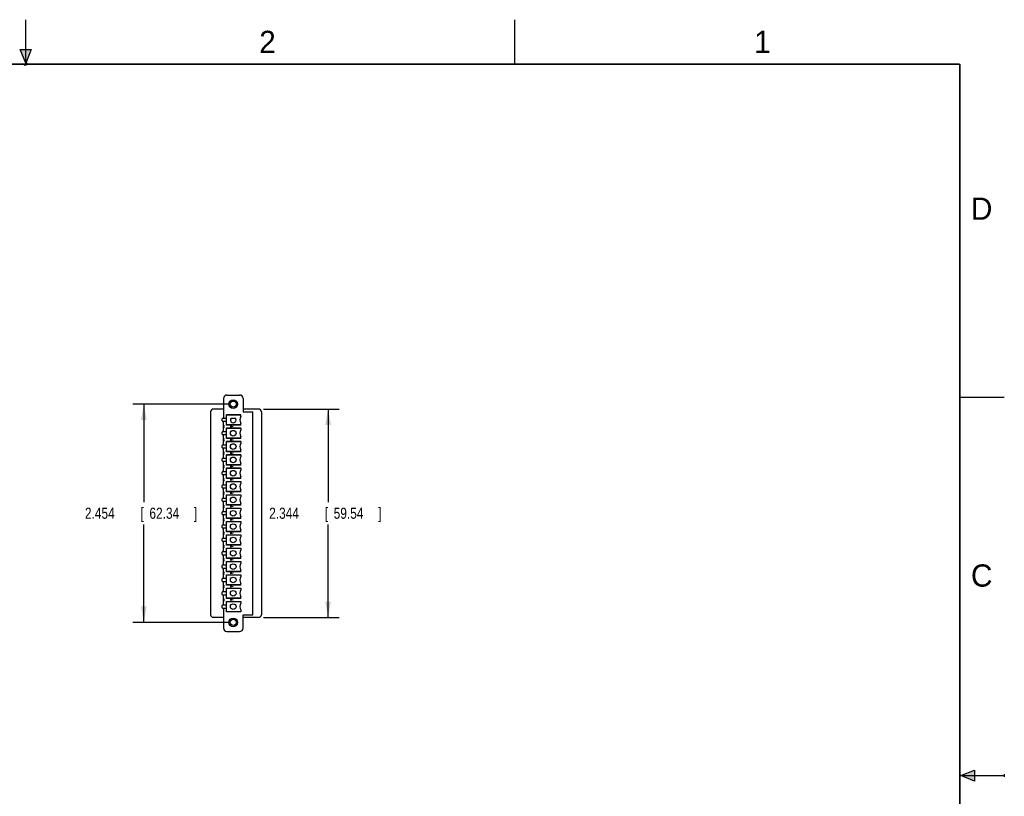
# Model space of a CAD drawing. Header units: inches. Extents: x 0 to 22, y 0 to 17.
# Tile 14 of 14: x 10.9 to 22, y 8.3 to 17. Entities that reach past the tile are written whole.
import ezdxf

# ---------------------------------------------------------------- set-up
doc = ezdxf.new("R2010")
doc.units = ezdxf.units.IN
doc.header["$LTSCALE"] = 1.21
doc.header["$MEASUREMENT"] = 0
doc.layers.get('0').update_dxf_attribs({"linetype": 'CONTINUOUS'})
doc.layers.add('DIMENSIONS', color=7, linetype='CONTINUOUS')
doc.styles.get("Standard").update_dxf_attribs({"font": 'txt', "width": 0.8})
doc.dimstyles.new('DIMSTYLE_1', dxfattribs={"dimtxt": 0.125, "dimasz": 0.18, "dimexe": 0.18, "dimexo": 0.0625, "dimgap": 0.09, "dimtad": 0, "dimtih": 1, "dimtoh": 1, "dimdec": 3, "dimzin": 4, "dimdsep": 46, "dimtxsty": 'STANDARD', "dimblk": '_FILLED', "dimblk1": '_FILLED', "dimblk2": '_FILLED', "dimcen": 0.09, "dimadec": 0, "dimazin": 0, "dimtp": 0.01, "dimtm": 0.01, "dimtfac": 1, "dimtdec": 3, "dimtofl": 0, "dimtmove": 0, "dimatfit": 3, "dimldrblk": '_FILLED', "dimfxl": 1, "dimtolj": 1, "dimtzin": 4, "dimarcsym": 0})

# ---------------------------------------------------------------- blocks, each defined once
blk = doc.blocks.new('_FILLED')
at = {"color": 0, "linetype": 'BYBLOCK'}
blk.add_solid([(0, 0), (-1, 0.174), (-1, -0.174)], dxfattribs=at)
blk = doc.blocks.new('*D2')
at = {"layer": 'DIMENSIONS', "color": 2, "linetype": 'CONTINUOUS'}
for p, q in [((13.271, 12.677), (12.203, 12.677)), ((12.328, 12.677), (12.328, 11.575)), ((12.328, 10.223), (12.328, 11.325)), ((13.271, 10.223), (12.203, 10.223))]:
    blk.add_line(p, q, dxfattribs=at)
at = {"layer": 'DIMENSIONS', "color": 2, "linetype": 'CONTINUOUS', "xscale": 0.18, "yscale": 0.18, "zscale": 0.18}
for p, rotation in [((12.328, 12.677), 90), ((12.328, 10.223), 270)]:
    blk.add_blockref('_FILLED', p, dxfattribs=dict(at, rotation=rotation))
at = {"layer": 'DIMENSIONS', "color": 2, "linetype": 'CONTINUOUS', "width": 0.8}
for s, p in [('2.454', (11.666, 11.388)), ('[', (12.291, 11.388)), ('62.34', (12.391, 11.388)), (']', (12.891, 11.388))]:
    blk.add_text(s, height=0.125, dxfattribs=at).set_placement(p)
blk = doc.blocks.new('*D3')
at = {"layer": 'DIMENSIONS', "color": 2, "linetype": 'CONTINUOUS'}
for p, q in [((13.672, 12.622), (14.524, 12.622)), ((14.399, 12.622), (14.399, 11.575)), ((14.399, 10.278), (14.399, 11.325)), ((13.672, 10.278), (14.524, 10.278))]:
    blk.add_line(p, q, dxfattribs=at)
at = {"layer": 'DIMENSIONS', "color": 2, "linetype": 'CONTINUOUS', "xscale": 0.18, "yscale": 0.18, "zscale": 0.18}
for p, rotation in [((14.399, 12.622), 90), ((14.399, 10.278), 270)]:
    blk.add_blockref('_FILLED', p, dxfattribs=dict(at, rotation=rotation))
at = {"layer": 'DIMENSIONS', "color": 2, "linetype": 'CONTINUOUS', "width": 0.8}
for s, p in [('2.344', (13.737, 11.388)), ('[', (14.362, 11.388)), ('59.54', (14.462, 11.388)), (']', (14.962, 11.388))]:
    blk.add_text(s, height=0.125, dxfattribs=at).set_placement(p)

msp = doc.modelspace()

# ---------------------------------------------------------------- hatches: boundary and pattern name
at = {"linetype": 'CONTINUOUS'}
for points in [[(11, 16.51), (10.9375, 16.6663), (11.0625, 16.6663)], [(21.6663, 8.5625), (21.6663, 8.4375), (21.51, 8.5)]]:
    msp.add_hatch(color=2, dxfattribs=at).paths.add_polyline_path(points)

# ---------------------------------------------------------------- linework, layer by layer
at = {"color": 2, "linetype": 'CONTINUOUS'}
for p, q in [((11, 16.485), (11, 17)), ((16.5, 16.5), (16.5, 17)), ((11, 16.51), (10.9375, 16.6663)), ((10.9375, 16.6663), (11.0625, 16.6663)), ((11.0625, 16.6663), (11, 16.51)), ((11.015, 16.515), (10.985, 16.485)), ((10.985, 16.485), (11, 16.515)), ((11, 16.485), (11.015, 16.515)), ((22, 12.75), (21.5, 12.75)), ((21.51, 8.5), (21.6663, 8.5625)), ((21.6663, 8.5625), (21.6663, 8.4375)), ((21.51, 8.5), (22, 8.5)), ((21.6663, 8.4375), (21.51, 8.5)), ((22, 8.515), (22, 8.485))]:
    msp.add_line(p, q, dxfattribs=at)
at = {"color": 7, "linetype": 'CONTINUOUS'}
for p, q in [((13.2228, 12.7405), (13.2228, 12.5161)), ((13.2622, 12.7798), (13.4039, 12.7798)), ((13.4433, 12.7405), (13.4433, 12.5909)), ((13.2228, 12.6224), (13.1097, 12.6224)), ((13.6175, 12.6224), (13.4433, 12.6224)), ((13.0782, 12.5909), (13.0782, 10.3098)), ((13.2071, 12.4885), (13.2071, 12.5121)), ((13.2583, 12.5161), (13.211, 12.5161)), ((13.2583, 12.4422), (13.2583, 12.5584)), ((13.2583, 12.5584), (13.4197, 12.5584)), ((13.4197, 12.5554), (13.2583, 12.5554)), ((13.3085, 12.52), (13.3577, 12.52)), ((13.341, 12.5558), (13.3252, 12.5558)), ((13.4197, 12.5377), (13.4197, 12.5584)), ((13.4433, 12.5909), (13.5535, 12.5909)), ((13.5535, 10.3098), (13.5535, 12.5909)), ((13.649, 12.5909), (13.649, 10.3098)), ((13.211, 12.4846), (13.2583, 12.4846)), ((13.2228, 12.3661), (13.2228, 12.4846)), ((13.2228, 12.4361), (13.2347, 12.4361)), ((13.2347, 12.4145), (13.2228, 12.4145)), ((13.4197, 12.4452), (13.2583, 12.4452)), ((13.4197, 12.4422), (13.2583, 12.4422)), ((13.2583, 12.2922), (13.2583, 12.4084)), ((13.2583, 12.4084), (13.4197, 12.4084)), ((13.4197, 12.4054), (13.2583, 12.4054)), ((13.3035, 12.4332), (13.3035, 12.4174)), ((13.3035, 12.4332), (13.3331, 12.4253)), ((13.3331, 12.4253), (13.3035, 12.4174)), ((13.4197, 12.4422), (13.4197, 12.463)), ((13.4197, 12.4084), (13.4197, 12.3877)), ((13.2071, 12.3385), (13.2071, 12.3621)), ((13.2583, 12.3661), (13.211, 12.3661)), ((13.211, 12.3346), (13.2583, 12.3346)), ((13.2228, 12.2161), (13.2228, 12.3346)), ((13.2228, 12.2861), (13.2347, 12.2861)), ((13.4197, 12.2952), (13.2583, 12.2952)), ((13.4197, 12.2922), (13.2583, 12.2922)), ((13.4197, 12.2922), (13.4197, 12.313)), ((13.2071, 12.1885), (13.2071, 12.2121)), ((13.2583, 12.2161), (13.211, 12.2161)), ((13.211, 12.1846), (13.2583, 12.1846)), ((13.2347, 12.2645), (13.2228, 12.2645)), ((13.2228, 12.0661), (13.2228, 12.1846)), ((13.2583, 12.1422), (13.2583, 12.2584)), ((13.2583, 12.2584), (13.4197, 12.2584)), ((13.4197, 12.2554), (13.2583, 12.2554)), ((13.3035, 12.2832), (13.3035, 12.2674)), ((13.3035, 12.2832), (13.3331, 12.2753)), ((13.3331, 12.2753), (13.3035, 12.2674)), ((13.4197, 12.2584), (13.4197, 12.2377)), ((13.2583, 12.0661), (13.211, 12.0661)), ((13.2228, 12.1361), (13.2347, 12.1361)), ((13.2347, 12.1145), (13.2228, 12.1145)), ((13.4197, 12.1452), (13.2583, 12.1452)), ((13.4197, 12.1422), (13.2583, 12.1422)), ((13.2583, 11.9922), (13.2583, 12.1084)), ((13.2583, 12.1084), (13.4197, 12.1084)), ((13.4197, 12.1054), (13.2583, 12.1054)), ((13.3035, 12.1332), (13.3035, 12.1174)), ((13.3035, 12.1332), (13.3331, 12.1253)), ((13.3331, 12.1253), (13.3035, 12.1174)), ((13.4197, 12.1422), (13.4197, 12.163)), ((13.4197, 12.1084), (13.4197, 12.0877)), ((13.2071, 12.0385), (13.2071, 12.0621)), ((13.211, 12.0346), (13.2583, 12.0346)), ((13.2228, 11.9161), (13.2228, 12.0346)), ((13.2228, 11.9861), (13.2347, 11.9861)), ((13.2347, 11.9645), (13.2228, 11.9645)), ((13.4197, 11.9952), (13.2583, 11.9952)), ((13.4197, 11.9922), (13.2583, 11.9922)), ((13.2583, 11.8422), (13.2583, 11.9584)), ((13.2583, 11.9584), (13.4197, 11.9584)), ((13.4197, 11.9554), (13.2583, 11.9554)), ((13.3035, 11.9832), (13.3035, 11.9674)), ((13.3035, 11.9832), (13.3331, 11.9753)), ((13.3331, 11.9753), (13.3035, 11.9674)), ((13.4197, 11.9922), (13.4197, 12.013)), ((13.4197, 11.9584), (13.4197, 11.9377)), ((13.2071, 11.8885), (13.2071, 11.9121)), ((13.2583, 11.9161), (13.211, 11.9161)), ((13.211, 11.8846), (13.2583, 11.8846)), ((13.2228, 11.7661), (13.2228, 11.8846)), ((13.4197, 11.8452), (13.2583, 11.8452)), ((13.4197, 11.8422), (13.2583, 11.8422)), ((13.4197, 11.8422), (13.4197, 11.863)), ((13.2071, 11.7385), (13.2071, 11.7621)), ((13.2583, 11.7661), (13.211, 11.7661)), ((13.211, 11.7346), (13.2583, 11.7346)), ((13.2228, 11.8361), (13.2347, 11.8361)), ((13.2347, 11.8145), (13.2228, 11.8145)), ((13.2228, 11.6161), (13.2228, 11.7346)), ((13.2583, 11.6922), (13.2583, 11.8084)), ((13.2583, 11.8084), (13.4197, 11.8084)), ((13.4197, 11.8054), (13.2583, 11.8054)), ((13.3035, 11.8332), (13.3035, 11.8174)), ((13.3035, 11.8332), (13.3331, 11.8253)), ((13.3331, 11.8253), (13.3035, 11.8174)), ((13.4197, 11.8084), (13.4197, 11.7877)), ((13.2228, 11.6861), (13.2347, 11.6861)), ((13.2347, 11.6645), (13.2228, 11.6645)), ((13.4197, 11.6952), (13.2583, 11.6952)), ((13.4197, 11.6922), (13.2583, 11.6922)), ((13.2583, 11.5422), (13.2583, 11.6584)), ((13.2583, 11.6584), (13.4197, 11.6584)), ((13.4197, 11.6554), (13.2583, 11.6554)), ((13.3035, 11.6832), (13.3035, 11.6674)), ((13.3035, 11.6832), (13.3331, 11.6753)), ((13.3331, 11.6753), (13.3035, 11.6674)), ((13.4197, 11.6922), (13.4197, 11.713)), ((13.4197, 11.6584), (13.4197, 11.6377)), ((13.2071, 11.5885), (13.2071, 11.6121)), ((13.2583, 11.6161), (13.211, 11.6161)), ((13.211, 11.5846), (13.2583, 11.5846)), ((13.2228, 11.4661), (13.2228, 11.5846)), ((13.2228, 11.5361), (13.2347, 11.5361)), ((13.2347, 11.5145), (13.2228, 11.5145)), ((13.4197, 11.5452), (13.2583, 11.5452)), ((13.4197, 11.5422), (13.2583, 11.5422)), ((13.3035, 11.5332), (13.3035, 11.5174)), ((13.3035, 11.5332), (13.3331, 11.5253)), ((13.3331, 11.5253), (13.3035, 11.5174)), ((13.4197, 11.5422), (13.4197, 11.563)), ((13.2071, 11.4385), (13.2071, 11.4621)), ((13.2583, 11.4661), (13.211, 11.4661)), ((13.211, 11.4346), (13.2583, 11.4346)), ((13.2228, 11.3161), (13.2228, 11.4346)), ((13.2583, 11.3922), (13.2583, 11.5084)), ((13.2583, 11.5084), (13.4197, 11.5084)), ((13.4197, 11.5054), (13.2583, 11.5054)), ((13.4197, 11.5084), (13.4197, 11.4877)), ((13.4197, 11.3922), (13.4197, 11.413)), ((13.2071, 11.2885), (13.2071, 11.3121)), ((13.2583, 11.3161), (13.211, 11.3161)), ((13.2228, 11.3861), (13.2347, 11.3861)), ((13.2347, 11.3645), (13.2228, 11.3645)), ((13.4197, 11.3952), (13.2583, 11.3952)), ((13.4197, 11.3922), (13.2583, 11.3922)), ((13.2583, 11.2422), (13.2583, 11.3584)), ((13.2583, 11.3584), (13.4197, 11.3584)), ((13.4197, 11.3554), (13.2583, 11.3554)), ((13.3035, 11.3832), (13.3331, 11.3753)), ((13.3035, 11.3832), (13.3035, 11.3674)), ((13.3331, 11.3753), (13.3035, 11.3674)), ((13.4197, 11.3584), (13.4197, 11.3377)), ((13.211, 11.2846), (13.2583, 11.2846)), ((13.2228, 11.1661), (13.2228, 11.2846)), ((13.2228, 11.2361), (13.2347, 11.2361)), ((13.2347, 11.2145), (13.2228, 11.2145)), ((13.4197, 11.2452), (13.2583, 11.2452)), ((13.4197, 11.2422), (13.2583, 11.2422)), ((13.2583, 11.2084), (13.4197, 11.2084)), ((13.2583, 11.0922), (13.2583, 11.2084)), ((13.4197, 11.2054), (13.2583, 11.2054)), ((13.3035, 11.2332), (13.3331, 11.2253)), ((13.3035, 11.2332), (13.3035, 11.2174)), ((13.3331, 11.2253), (13.3035, 11.2174)), ((13.4197, 11.2422), (13.4197, 11.263)), ((13.4197, 11.2084), (13.4197, 11.1877)), ((13.2071, 11.1385), (13.2071, 11.1621)), ((13.2583, 11.1661), (13.211, 11.1661)), ((13.211, 11.1346), (13.2583, 11.1346)), ((13.2228, 11.0161), (13.2228, 11.1346)), ((13.2228, 11.0861), (13.2347, 11.0861)), ((13.4197, 11.0952), (13.2583, 11.0952)), ((13.4197, 11.0922), (13.2583, 11.0922)), ((13.3035, 11.0832), (13.3331, 11.0753)), ((13.3035, 11.0832), (13.3035, 11.0674)), ((13.3331, 11.0753), (13.3035, 11.0674)), ((13.4197, 11.0922), (13.4197, 11.113)), ((13.2071, 10.9885), (13.2071, 11.0121)), ((13.2583, 11.0161), (13.211, 11.0161)), ((13.211, 10.9846), (13.2583, 10.9846)), ((13.2347, 11.0645), (13.2228, 11.0645)), ((13.2228, 10.8661), (13.2228, 10.9846)), ((13.2583, 11.0584), (13.4197, 11.0584)), ((13.2583, 10.9422), (13.2583, 11.0584)), ((13.4197, 11.0554), (13.2583, 11.0554)), ((13.4197, 11.0584), (13.4197, 11.0377)), ((13.4197, 10.9422), (13.4197, 10.963)), ((13.2071, 10.8385), (13.2071, 10.8621)), ((13.2583, 10.8661), (13.211, 10.8661)), ((13.2228, 10.9361), (13.2347, 10.9361)), ((13.2347, 10.9145), (13.2228, 10.9145)), ((13.4197, 10.9452), (13.2583, 10.9452)), ((13.4197, 10.9422), (13.2583, 10.9422)), ((13.2583, 10.9084), (13.4197, 10.9084)), ((13.2583, 10.7922), (13.2583, 10.9084)), ((13.4197, 10.9054), (13.2583, 10.9054)), ((13.3035, 10.9332), (13.3331, 10.9253)), ((13.3035, 10.9332), (13.3035, 10.9174)), ((13.3331, 10.9253), (13.3035, 10.9174)), ((13.4197, 10.9084), (13.4197, 10.8877)), ((13.211, 10.8346), (13.2583, 10.8346)), ((13.2228, 10.7161), (13.2228, 10.8346)), ((13.2228, 10.7861), (13.2347, 10.7861)), ((13.2347, 10.7645), (13.2228, 10.7645)), ((13.4197, 10.7952), (13.2583, 10.7952)), ((13.4197, 10.7922), (13.2583, 10.7922)), ((13.2583, 10.7584), (13.4197, 10.7584)), ((13.2583, 10.6422), (13.2583, 10.7584)), ((13.4197, 10.7554), (13.2583, 10.7554)), ((13.3035, 10.7832), (13.3331, 10.7753)), ((13.3035, 10.7832), (13.3035, 10.7674)), ((13.3331, 10.7753), (13.3035, 10.7674)), ((13.4197, 10.7922), (13.4197, 10.813)), ((13.4197, 10.7584), (13.4197, 10.7377)), ((13.2071, 10.6885), (13.2071, 10.7121)), ((13.2583, 10.7161), (13.211, 10.7161)), ((13.211, 10.6846), (13.2583, 10.6846)), ((13.2228, 10.5661), (13.2228, 10.6846)), ((13.2228, 10.6361), (13.2347, 10.6361)), ((13.4197, 10.6452), (13.2583, 10.6452)), ((13.4197, 10.6422), (13.2583, 10.6422)), ((13.3035, 10.6332), (13.3331, 10.6253)), ((13.3035, 10.6332), (13.3035, 10.6174)), ((13.3331, 10.6253), (13.3035, 10.6174)), ((13.4197, 10.6422), (13.4197, 10.663)), ((13.2071, 10.5385), (13.2071, 10.5621)), ((13.2583, 10.5661), (13.211, 10.5661)), ((13.211, 10.5346), (13.2583, 10.5346)), ((13.2347, 10.6145), (13.2228, 10.6145)), ((13.2228, 10.4161), (13.2228, 10.5346)), ((13.2583, 10.6084), (13.4197, 10.6084)), ((13.2583, 10.4922), (13.2583, 10.6084)), ((13.4197, 10.6054), (13.2583, 10.6054)), ((13.4197, 10.6084), (13.4197, 10.5877)), ((13.2071, 10.3885), (13.2071, 10.4121)), ((13.2583, 10.4161), (13.211, 10.4161)), ((13.2228, 10.4861), (13.2347, 10.4861)), ((13.2347, 10.4645), (13.2228, 10.4645)), ((13.4197, 10.4952), (13.2583, 10.4952)), ((13.4197, 10.4922), (13.2583, 10.4922)), ((13.2583, 10.4584), (13.4197, 10.4584)), ((13.2583, 10.3422), (13.2583, 10.4584)), ((13.4197, 10.4554), (13.2583, 10.4554)), ((13.3035, 10.4832), (13.3331, 10.4753)), ((13.3035, 10.4832), (13.3035, 10.4674)), ((13.3331, 10.4753), (13.3035, 10.4674)), ((13.4197, 10.4922), (13.4197, 10.513)), ((13.4197, 10.4584), (13.4197, 10.4377)), ((13.211, 10.3846), (13.2583, 10.3846)), ((13.2228, 10.3846), (13.2228, 10.1602)), ((13.2583, 10.3452), (13.4197, 10.3452)), ((13.4197, 10.3422), (13.2583, 10.3422)), ((13.4197, 10.363), (13.4197, 10.3422)), ((13.4433, 10.3098), (13.5535, 10.3098)), ((13.4433, 10.1602), (13.4433, 10.3098)), ((13.1097, 10.2783), (13.1091, 10.2783)), ((13.2228, 10.2783), (13.1097, 10.2783)), ((13.6175, 10.2783), (13.4433, 10.2783)), ((13.2622, 10.1208), (13.4039, 10.1208))]:
    msp.add_line(p, q, dxfattribs=at)
at = {"color": 7, "linetype": 'CONTINUOUS', "const_width": 0.02}
for points in [[(21.5, 16.5), (0.5, 16.5)], [(21.5, 0.5), (21.5, 16.5)]]:
    msp.add_lwpolyline(points, dxfattribs=at)
at = {"color": 7, "linetype": 'CONTINUOUS'}
msp.add_lwpolyline([(13.0993, 10.28), (13.1061, 10.2785), (13.1091, 10.2783)], dxfattribs=at)
for centre, radius in [((13.3331, 12.6775), 0.0492), ((13.3331, 12.6775), 0.0344), ((13.3331, 12.3503), 0.0315), ((13.3331, 12.2003), 0.0315), ((13.3331, 12.0503), 0.0315), ((13.3331, 11.9003), 0.0315), ((13.3331, 11.7503), 0.0315), ((13.3331, 11.6003), 0.0315), ((13.3331, 11.4503), 0.0315), ((13.3331, 11.3003), 0.0315), ((13.3331, 11.1503), 0.0315), ((13.3331, 11.0003), 0.0315), ((13.3331, 10.8503), 0.0315), ((13.3331, 10.7003), 0.0315), ((13.3331, 10.5503), 0.0315), ((13.3331, 10.4003), 0.0315), ((13.3331, 10.2231), 0.0492), ((13.3331, 10.2231), 0.0344)]:
    msp.add_circle(centre, radius, dxfattribs=at)
for centre, radius, start, end in [((13.2622, 12.7405), 0.0394, 90, 180), ((13.4039, 12.7405), 0.0394, 0, 90), ((13.1097, 12.5909), 0.0315, 90, 180), ((13.6175, 12.5909), 0.0315, 0, 90), ((13.211, 12.5121), 0.00394, 90, 180), ((13.3331, 12.5003), 0.0315, 141.31781, 38.68219), ((13.4728, 12.5003), 0.065, 144.9032, 215.0968), ((13.211, 12.4885), 0.00394, 180, 270), ((13.211, 12.3621), 0.00394, 90, 180), ((13.211, 12.3385), 0.00394, 180, 270), ((13.4728, 12.3503), 0.065, 144.9032, 215.0968), ((13.211, 12.2121), 0.00394, 90, 180), ((13.211, 12.1885), 0.00394, 180, 270), ((13.4728, 12.2003), 0.065, 144.9032, 215.0968), ((13.211, 12.0621), 0.00394, 90, 180), ((13.4728, 12.0503), 0.065, 144.9032, 215.0968), ((13.211, 12.0385), 0.00394, 180, 270), ((13.211, 11.9121), 0.00394, 90, 180), ((13.211, 11.8885), 0.00394, 180, 270), ((13.4728, 11.9003), 0.065, 144.9032, 215.0968), ((13.211, 11.7621), 0.00394, 90, 180), ((13.211, 11.7385), 0.00394, 180, 270), ((13.4728, 11.7503), 0.065, 144.9032, 215.0968), ((13.4728, 11.6003), 0.065, 144.9032, 215.0968), ((13.211, 11.6121), 0.00394, 90, 180), ((13.211, 11.5885), 0.00394, 180, 270), ((13.211, 11.4621), 0.00394, 90, 180), ((13.211, 11.4385), 0.00394, 180, 270), ((13.4728, 11.4503), 0.065, 144.9032, 215.0968), ((13.211, 11.3121), 0.00394, 90, 180), ((13.4728, 11.3003), 0.065, 144.9032, 215.0968), ((13.211, 11.2885), 0.00394, 180, 270), ((13.4728, 11.1503), 0.065, 144.9032, 215.0968), ((13.211, 11.1621), 0.00394, 90, 180), ((13.211, 11.1385), 0.00394, 180, 270), ((13.211, 11.0121), 0.00394, 90, 180), ((13.211, 10.9885), 0.00394, 180, 270), ((13.4728, 11.0003), 0.065, 144.9032, 215.0968), ((13.211, 10.8621), 0.00394, 90, 180), ((13.4728, 10.8503), 0.065, 144.9032, 215.0968), ((13.211, 10.8385), 0.00394, 180, 270), ((13.4728, 10.7003), 0.065, 144.9032, 215.0968), ((13.211, 10.7121), 0.00394, 90, 180), ((13.211, 10.6885), 0.00394, 180, 270), ((13.211, 10.5621), 0.00394, 90, 180), ((13.211, 10.5385), 0.00394, 180, 270), ((13.4728, 10.5503), 0.065, 144.9032, 215.0968), ((13.211, 10.4121), 0.00394, 90, 180), ((13.4728, 10.4003), 0.065, 144.9032, 215.0968), ((13.1097, 10.3098), 0.0315, 180, 268.97587), ((13.211, 10.3885), 0.00394, 180, 270), ((13.6175, 10.3098), 0.0315, 270, 360), ((13.2622, 10.1602), 0.0394, 180, 270), ((13.4039, 10.1602), 0.0394, 270, 360)]:
    msp.add_arc(centre, radius, start, end, dxfattribs=at)

# ---------------------------------------------------------------- texts
at = {"color": 2, "linetype": 'CONTINUOUS'}
for s, p in [('2', (13.625, 16.625)), ('1', (19.1875, 16.625)), ('D', (21.625, 14.75)), ('C', (21.625, 10.625))]:
    msp.add_text(s, height=0.25, dxfattribs=at).set_placement(p)

# ---------------------------------------------------------------- dimensions: what is measured, and where the dimension line sits
at = {"layer": 'DIMENSIONS', "color": 2, "linetype": 'CONTINUOUS'}
for base, p1, p2, picture, middle in [((12.3282, 12.6775), (13.2706, 10.2231), (13.2706, 12.6775), '*D2', (12.3282, 11.4503)), ((14.399, 12.6224), (13.6722, 10.2783), (13.6722, 12.6224), '*D3', (14.399, 11.4503))]:
    dim = msp.add_linear_dim(base=base, p1=p1, p2=p2, angle=90, dimstyle='DIMSTYLE_1', dxfattribs=at)
    dim.commit()
    dim.dimension.update_dxf_attribs({"geometry": picture, "text_midpoint": middle, "dimtype": 160})

doc.saveas('drawing.dxf')
